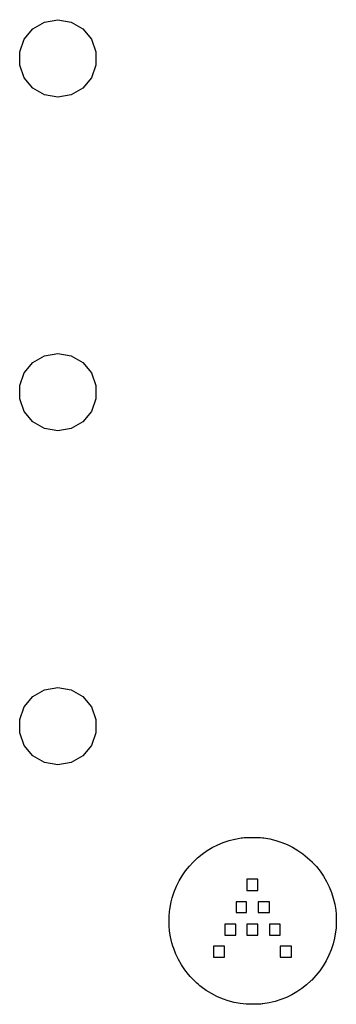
# Model space of a CAD drawing. Extents: x 57 to 265, y -121 to -64.
# Tile 7 of 7: x 247 to 265, y -121 to -64. Entities that reach past the tile are written whole.
import ezdxf

# ---------------------------------------------------------------- set-up
doc = ezdxf.new("R2010")
doc.units = 0
doc.header["$MEASUREMENT"] = 0
doc.layers.add('BLACK', color=7, linetype='CONTINUOUS')

msp = doc.modelspace()

# ---------------------------------------------------------------- linework, layer by layer
at = {"layer": 'Black'}
for p, q in [((247.818, -64.9833), (248.482, -64.5998)), ((248.482, -64.5998), (249.237, -64.4666)), ((249.237, -64.4666), (249.993, -64.5998)), ((249.993, -64.5998), (250.657, -64.9833)), ((247.325, -65.5708), (247.818, -64.9833)), ((250.657, -64.9833), (251.15, -65.5708)), ((247.063, -66.2915), (247.325, -65.5708)), ((251.15, -65.5708), (251.412, -66.2915)), ((247.063, -67.0585), (247.063, -66.2915)), ((251.412, -66.2915), (251.412, -67.0585)), ((247.325, -67.7792), (247.063, -67.0585)), ((251.412, -67.0585), (251.15, -67.7792)), ((247.818, -68.3667), (247.325, -67.7792)), ((251.15, -67.7792), (250.657, -68.3667)), ((248.482, -68.7502), (247.818, -68.3667)), ((250.657, -68.3667), (249.993, -68.7502)), ((249.237, -68.8834), (248.482, -68.7502)), ((249.993, -68.7502), (249.237, -68.8834)), ((247.818, -84.0333), (248.482, -83.6498)), ((248.482, -83.6498), (249.237, -83.5166)), ((249.237, -83.5166), (249.993, -83.6498)), ((249.993, -83.6498), (250.657, -84.0333)), ((247.325, -84.6208), (247.818, -84.0333)), ((250.657, -84.0333), (251.15, -84.6208)), ((247.063, -85.3415), (247.325, -84.6208)), ((251.15, -84.6208), (251.412, -85.3415)), ((247.063, -86.1085), (247.063, -85.3415)), ((251.412, -85.3415), (251.412, -86.1085)), ((247.325, -86.8292), (247.063, -86.1085)), ((251.412, -86.1085), (251.15, -86.8292)), ((247.818, -87.4167), (247.325, -86.8292)), ((251.15, -86.8292), (250.657, -87.4167)), ((248.482, -87.8002), (247.818, -87.4167)), ((250.657, -87.4167), (249.993, -87.8002)), ((249.237, -87.9334), (248.482, -87.8002)), ((249.993, -87.8002), (249.237, -87.9334)), ((247.818, -103.083), (248.482, -102.7)), ((248.482, -102.7), (249.237, -102.567)), ((249.237, -102.567), (249.993, -102.7)), ((249.993, -102.7), (250.657, -103.083)), ((247.325, -103.671), (247.818, -103.083)), ((250.657, -103.083), (251.15, -103.671)), ((247.063, -104.392), (247.325, -103.671)), ((251.15, -103.671), (251.412, -104.392)), ((247.063, -105.158), (247.063, -104.392)), ((251.412, -104.392), (251.412, -105.158)), ((247.325, -105.879), (247.063, -105.158)), ((251.412, -105.158), (251.15, -105.879)), ((247.818, -106.467), (247.325, -105.879)), ((251.15, -105.879), (250.657, -106.467)), ((248.482, -106.85), (247.818, -106.467)), ((250.657, -106.467), (249.993, -106.85)), ((249.237, -106.983), (248.482, -106.85)), ((249.993, -106.85), (249.237, -106.983)), ((258.999, -111.311), (259.339, -111.224)), ((259.339, -111.224), (259.34, -111.224)), ((259.34, -111.224), (259.693, -111.16)), ((259.34, -111.224), (259.34, -111.224)), ((259.693, -111.16), (259.765, -111.15)), ((259.693, -111.16), (259.693, -111.16)), ((259.693, -111.16), (259.693, -111.16)), ((259.765, -111.15), (259.859, -111.14)), ((259.765, -111.15), (259.765, -111.15)), ((259.765, -111.15), (259.765, -111.15)), ((259.859, -111.14), (259.974, -111.132)), ((259.859, -111.14), (259.859, -111.14)), ((259.859, -111.14), (259.859, -111.14)), ((259.974, -111.132), (260.103, -111.127)), ((259.974, -111.132), (259.974, -111.132)), ((259.974, -111.132), (259.974, -111.132)), ((260.103, -111.127), (260.242, -111.125)), ((260.103, -111.127), (260.103, -111.127)), ((260.103, -111.127), (260.103, -111.127)), ((260.242, -111.125), (260.242, -111.125)), ((260.242, -111.125), (260.242, -111.125)), ((260.242, -111.125), (260.386, -111.125)), ((260.386, -111.125), (260.386, -111.125)), ((260.386, -111.125), (260.53, -111.127)), ((260.386, -111.125), (260.386, -111.125)), ((260.53, -111.127), (260.53, -111.127)), ((260.53, -111.127), (260.53, -111.127)), ((260.53, -111.127), (260.668, -111.131)), ((260.668, -111.131), (260.668, -111.131)), ((260.668, -111.131), (260.668, -111.131)), ((260.668, -111.131), (260.796, -111.138)), ((260.796, -111.138), (260.796, -111.138)), ((260.796, -111.138), (260.796, -111.138)), ((260.796, -111.138), (260.908, -111.147)), ((260.908, -111.147), (260.908, -111.147)), ((260.908, -111.147), (260.908, -111.147)), ((260.908, -111.147), (260.979, -111.156)), ((260.979, -111.156), (260.979, -111.156)), ((260.979, -111.156), (260.98, -111.156)), ((260.98, -111.156), (261.33, -111.217)), ((261.33, -111.217), (261.33, -111.217)), ((261.33, -111.217), (261.33, -111.217)), ((261.33, -111.217), (261.671, -111.302)), ((257.754, -111.882), (258.047, -111.706)), ((258.047, -111.706), (258.352, -111.552)), ((258.047, -111.706), (258.047, -111.706)), ((258.047, -111.706), (258.047, -111.706)), ((258.352, -111.552), (258.669, -111.42)), ((258.352, -111.552), (258.352, -111.552)), ((258.352, -111.552), (258.352, -111.552)), ((258.669, -111.42), (258.998, -111.311)), ((258.669, -111.42), (258.669, -111.42)), ((258.669, -111.42), (258.669, -111.42)), ((258.998, -111.311), (258.998, -111.311)), ((258.998, -111.311), (258.999, -111.311)), ((261.671, -111.302), (261.671, -111.302)), ((261.671, -111.302), (261.671, -111.302)), ((261.671, -111.302), (262.001, -111.41)), ((262.001, -111.41), (262.001, -111.41)), ((262.001, -111.41), (262.001, -111.41)), ((262.001, -111.41), (262.32, -111.54)), ((262.32, -111.54), (262.32, -111.54)), ((262.32, -111.54), (262.32, -111.54)), ((262.32, -111.54), (262.627, -111.693)), ((262.627, -111.693), (262.627, -111.693)), ((262.627, -111.693), (262.627, -111.693)), ((262.627, -111.693), (262.922, -111.868)), ((256.947, -112.545), (257.204, -112.302)), ((257.204, -112.302), (257.473, -112.081)), ((257.204, -112.302), (257.204, -112.302)), ((257.204, -112.302), (257.204, -112.302)), ((257.473, -112.081), (257.754, -111.882)), ((257.473, -112.081), (257.473, -112.081)), ((257.473, -112.081), (257.473, -112.081)), ((257.754, -111.882), (257.754, -111.882)), ((257.754, -111.882), (257.754, -111.882)), ((262.922, -111.868), (262.922, -111.868)), ((262.922, -111.868), (262.923, -111.868)), ((262.923, -111.868), (263.205, -112.065)), ((263.205, -112.065), (263.205, -112.065)), ((263.205, -112.065), (263.206, -112.065)), ((263.206, -112.065), (263.475, -112.284)), ((263.475, -112.284), (263.475, -112.284)), ((263.475, -112.284), (263.475, -112.284)), ((263.475, -112.284), (263.732, -112.524)), ((256.525, -113.034), (256.742, -112.766)), ((256.742, -112.766), (256.946, -112.546)), ((256.742, -112.766), (256.742, -112.766)), ((256.742, -112.766), (256.742, -112.766)), ((256.946, -112.546), (256.947, -112.546)), ((256.947, -112.546), (256.947, -112.545)), ((263.732, -112.524), (263.732, -112.524)), ((263.732, -112.524), (263.732, -112.524)), ((263.732, -112.524), (263.741, -112.533)), ((263.741, -112.533), (263.741, -112.533)), ((263.741, -112.533), (263.741, -112.533)), ((263.741, -112.533), (263.979, -112.792)), ((263.979, -112.792), (263.979, -112.792)), ((263.979, -112.792), (263.979, -112.792)), ((263.979, -112.792), (264.196, -113.063)), ((256.215, -113.51), (256.329, -113.317)), ((256.329, -113.316), (256.525, -113.035)), ((256.329, -113.317), (256.329, -113.316)), ((256.329, -113.317), (256.329, -113.317)), ((256.525, -113.035), (256.525, -113.034)), ((256.525, -113.034), (256.525, -113.034)), ((264.196, -113.063), (264.196, -113.063)), ((264.196, -113.063), (264.196, -113.063)), ((264.196, -113.063), (264.39, -113.347)), ((264.39, -113.347), (264.391, -113.347)), ((264.391, -113.347), (264.391, -113.347)), ((264.391, -113.347), (264.563, -113.642)), ((255.872, -114.238), (256.002, -113.919)), ((256.002, -113.919), (256.155, -113.612)), ((256.002, -113.919), (256.002, -113.919)), ((256.002, -113.919), (256.002, -113.919)), ((256.155, -113.612), (256.215, -113.51)), ((256.155, -113.612), (256.155, -113.612)), ((256.155, -113.612), (256.155, -113.612)), ((256.215, -113.51), (256.215, -113.51)), ((260.012, -113.518), (260.012, -114.155)), ((260.65, -113.518), (260.012, -113.518)), ((260.65, -114.155), (260.65, -113.518)), ((264.563, -113.642), (264.563, -113.643)), ((264.563, -113.643), (264.563, -113.643)), ((264.563, -113.643), (264.712, -113.95)), ((264.712, -113.95), (264.712, -113.95)), ((264.712, -113.95), (264.713, -113.95)), ((264.713, -113.95), (264.839, -114.268)), ((255.705, -114.807), (255.765, -114.568)), ((255.765, -114.568), (255.872, -114.238)), ((255.765, -114.568), (255.765, -114.568)), ((255.765, -114.568), (255.765, -114.568)), ((255.872, -114.238), (255.872, -114.238)), ((255.872, -114.238), (255.872, -114.238)), ((260.012, -114.155), (260.65, -114.155)), ((264.839, -114.268), (264.839, -114.268)), ((264.839, -114.268), (264.84, -114.268)), ((264.84, -114.268), (264.943, -114.596)), ((264.943, -114.596), (264.943, -114.597)), ((264.943, -114.597), (264.944, -114.597)), ((264.944, -114.597), (265.024, -114.935)), ((255.618, -115.258), (255.68, -114.908)), ((255.68, -114.908), (255.705, -114.807)), ((255.68, -114.908), (255.68, -114.908)), ((255.68, -114.908), (255.68, -114.908)), ((255.705, -114.807), (255.705, -114.807)), ((259.402, -114.813), (259.402, -115.413)), ((260.002, -114.813), (259.402, -114.813)), ((260.002, -115.413), (260.002, -114.813)), ((260.66, -114.813), (260.66, -115.413)), ((261.298, -114.813), (260.66, -114.813)), ((261.298, -115.413), (261.298, -114.813)), ((265.024, -114.935), (265.024, -114.936)), ((265.024, -114.936), (265.024, -114.936)), ((265.024, -114.936), (265.082, -115.284)), ((255.587, -115.851), (255.589, -115.707)), ((255.589, -115.707), (255.594, -115.569)), ((255.589, -115.707), (255.589, -115.707)), ((255.589, -115.707), (255.589, -115.707)), ((255.594, -115.569), (255.601, -115.441)), ((255.594, -115.569), (255.594, -115.569)), ((255.594, -115.569), (255.594, -115.569)), ((255.601, -115.441), (255.61, -115.329)), ((255.601, -115.441), (255.601, -115.441)), ((255.601, -115.441), (255.601, -115.441)), ((255.61, -115.329), (255.618, -115.258)), ((255.61, -115.329), (255.61, -115.329)), ((255.61, -115.329), (255.61, -115.329)), ((255.618, -115.258), (255.618, -115.258)), ((255.618, -115.258), (255.618, -115.258)), ((259.402, -115.413), (260.002, -115.413)), ((260.66, -115.413), (261.298, -115.413)), ((265.082, -115.284), (265.082, -115.284)), ((265.082, -115.284), (265.082, -115.284)), ((265.082, -115.284), (265.106, -115.505)), ((265.106, -115.505), (265.106, -115.506)), ((265.106, -115.506), (265.106, -115.506)), ((265.106, -115.506), (265.112, -115.61)), ((265.112, -115.61), (265.112, -115.61)), ((265.112, -115.61), (265.112, -115.611)), ((265.112, -115.611), (265.116, -115.734)), ((265.116, -115.734), (265.116, -115.734)), ((265.116, -115.734), (265.116, -115.734)), ((265.116, -115.734), (265.116, -115.87)), ((255.587, -115.995), (255.587, -115.851)), ((255.587, -115.851), (255.587, -115.851)), ((255.587, -115.851), (255.587, -115.851)), ((255.589, -116.065), (255.587, -115.995)), ((255.587, -115.995), (255.587, -115.995)), ((255.587, -115.995), (255.587, -115.995)), ((255.59, -116.134), (255.589, -116.065)), ((255.595, -116.263), (255.59, -116.134)), ((255.59, -116.134), (255.59, -116.134)), ((255.59, -116.134), (255.59, -116.134)), ((255.595, -116.264), (255.595, -116.263)), ((255.602, -116.378), (255.595, -116.264)), ((255.595, -116.264), (255.595, -116.264)), ((258.755, -116.07), (258.755, -116.708)), ((259.392, -116.07), (258.755, -116.07)), ((259.392, -116.708), (259.392, -116.07)), ((260.012, -116.07), (260.012, -116.708)), ((260.65, -116.07), (260.012, -116.07)), ((260.65, -116.708), (260.65, -116.07)), ((261.308, -116.07), (261.308, -116.708)), ((261.907, -116.07), (261.308, -116.07)), ((261.907, -116.708), (261.907, -116.07)), ((265.102, -116.292), (265.092, -116.416)), ((265.109, -116.156), (265.102, -116.292)), ((265.102, -116.292), (265.102, -116.292)), ((265.102, -116.292), (265.102, -116.292)), ((265.114, -116.013), (265.109, -116.156)), ((265.109, -116.156), (265.109, -116.156)), ((265.109, -116.156), (265.109, -116.156)), ((265.116, -115.87), (265.114, -116.013)), ((265.114, -116.013), (265.114, -116.013)), ((265.114, -116.013), (265.114, -116.013)), ((265.116, -115.87), (265.116, -115.87)), ((265.116, -115.87), (265.116, -115.87)), ((255.612, -116.472), (255.602, -116.378)), ((255.602, -116.378), (255.602, -116.378)), ((255.602, -116.378), (255.602, -116.378)), ((255.612, -116.473), (255.612, -116.472)), ((255.612, -116.472), (255.612, -116.472)), ((255.665, -116.793), (255.612, -116.473)), ((255.745, -117.136), (255.665, -116.793)), ((255.665, -116.793), (255.665, -116.793)), ((255.665, -116.793), (255.665, -116.793)), ((258.755, -116.708), (259.392, -116.708)), ((260.012, -116.708), (260.65, -116.708)), ((261.308, -116.708), (261.907, -116.708)), ((265.08, -116.523), (265.02, -116.871)), ((265.092, -116.416), (265.08, -116.522)), ((265.08, -116.522), (265.08, -116.522)), ((265.08, -116.522), (265.08, -116.522)), ((265.08, -116.522), (265.08, -116.523)), ((265.08, -116.523), (265.08, -116.523)), ((265.08, -116.523), (265.08, -116.523)), ((265.092, -116.416), (265.092, -116.416)), ((265.092, -116.416), (265.092, -116.416)), ((255.745, -117.137), (255.745, -117.136)), ((255.802, -117.324), (255.745, -117.137)), ((255.745, -117.137), (255.745, -117.137)), ((255.847, -117.468), (255.802, -117.324)), ((258.107, -117.328), (258.107, -117.965)), ((258.745, -117.328), (258.107, -117.328)), ((258.745, -117.965), (258.745, -117.328)), ((261.917, -117.328), (261.917, -117.965)), ((262.555, -117.328), (261.917, -117.328)), ((262.555, -117.965), (262.555, -117.328)), ((264.936, -117.209), (264.829, -117.537)), ((265.02, -116.871), (264.936, -117.209)), ((264.936, -117.209), (264.936, -117.209)), ((264.936, -117.209), (264.936, -117.209)), ((265.02, -116.871), (265.02, -116.871)), ((265.02, -116.871), (265.02, -116.871)), ((255.971, -117.787), (255.847, -117.468)), ((255.847, -117.468), (255.847, -117.468)), ((255.847, -117.468), (255.847, -117.468)), ((256.118, -118.095), (255.971, -117.787)), ((255.971, -117.787), (255.971, -117.787)), ((255.971, -117.787), (255.971, -117.787)), ((258.107, -117.965), (258.745, -117.965)), ((261.917, -117.965), (262.555, -117.965)), ((264.699, -117.856), (264.546, -118.162)), ((264.829, -117.538), (264.699, -117.855)), ((264.699, -117.855), (264.699, -117.855)), ((264.699, -117.855), (264.699, -117.856)), ((264.829, -117.537), (264.829, -117.537)), ((264.829, -117.537), (264.829, -117.538)), ((256.118, -118.096), (256.118, -118.095)), ((256.118, -118.095), (256.118, -118.095)), ((256.288, -118.393), (256.118, -118.096)), ((256.481, -118.68), (256.288, -118.393)), ((256.288, -118.393), (256.288, -118.393)), ((256.288, -118.393), (256.288, -118.393)), ((264.37, -118.458), (264.173, -118.741)), ((264.371, -118.457), (264.37, -118.458)), ((264.546, -118.162), (264.371, -118.457)), ((264.371, -118.457), (264.371, -118.457)), ((264.546, -118.162), (264.546, -118.162)), ((264.546, -118.162), (264.546, -118.162)), ((256.696, -118.956), (256.481, -118.68)), ((256.481, -118.68), (256.481, -118.68)), ((256.481, -118.68), (256.481, -118.68)), ((256.697, -118.956), (256.696, -118.956)), ((256.696, -118.956), (256.696, -118.956)), ((256.713, -118.975), (256.697, -118.956)), ((256.713, -118.976), (256.713, -118.975)), ((256.713, -118.975), (256.713, -118.975)), ((256.789, -119.061), (256.713, -118.976)), ((256.789, -119.062), (256.789, -119.061)), ((256.789, -119.061), (256.789, -119.061)), ((256.878, -119.156), (256.789, -119.062)), ((263.953, -119.011), (263.712, -119.269)), ((263.954, -119.011), (263.953, -119.011)), ((263.953, -119.011), (263.953, -119.011)), ((264.173, -118.741), (263.954, -119.011)), ((264.173, -118.741), (264.173, -118.741)), ((264.173, -118.741), (264.173, -118.741)), ((256.975, -119.255), (256.878, -119.156)), ((256.878, -119.156), (256.878, -119.156)), ((256.878, -119.156), (256.878, -119.156)), ((257.074, -119.353), (256.975, -119.255)), ((256.975, -119.255), (256.975, -119.255)), ((256.975, -119.255), (256.975, -119.255)), ((257.172, -119.445), (257.074, -119.353)), ((257.074, -119.353), (257.074, -119.353)), ((257.074, -119.353), (257.074, -119.353)), ((257.264, -119.527), (257.172, -119.445)), ((257.172, -119.445), (257.172, -119.445)), ((257.172, -119.445), (257.172, -119.445)), ((257.344, -119.594), (257.264, -119.527)), ((257.264, -119.527), (257.264, -119.527)), ((257.264, -119.527), (257.264, -119.527)), ((257.413, -119.649), (257.344, -119.594)), ((257.344, -119.594), (257.344, -119.594)), ((257.344, -119.594), (257.344, -119.594)), ((257.7, -119.855), (257.413, -119.649)), ((257.413, -119.649), (257.413, -119.649)), ((257.413, -119.649), (257.413, -119.649)), ((263.42, -119.538), (263.15, -119.751)), ((263.679, -119.301), (263.42, -119.538)), ((263.42, -119.538), (263.42, -119.538)), ((263.42, -119.538), (263.42, -119.538)), ((263.712, -119.269), (263.679, -119.301)), ((263.679, -119.301), (263.679, -119.301)), ((263.679, -119.301), (263.679, -119.301)), ((263.712, -119.269), (263.712, -119.269)), ((263.712, -119.269), (263.712, -119.269)), ((257.701, -119.855), (257.7, -119.855)), ((257.7, -119.855), (257.7, -119.855)), ((257.998, -120.039), (257.701, -119.855)), ((257.999, -120.039), (257.998, -120.039)), ((258.307, -120.199), (257.999, -120.039)), ((257.999, -120.039), (257.999, -120.039)), ((258.625, -120.336), (258.307, -120.199)), ((258.307, -120.199), (258.307, -120.199)), ((258.307, -120.199), (258.307, -120.199)), ((262.575, -120.112), (262.27, -120.258)), ((262.576, -120.111), (262.575, -120.112)), ((262.575, -120.112), (262.575, -120.112)), ((262.868, -119.943), (262.576, -120.111)), ((262.869, -119.943), (262.868, -119.943)), ((263.15, -119.752), (262.869, -119.943)), ((262.869, -119.943), (262.869, -119.943)), ((263.15, -119.751), (263.15, -119.751)), ((263.15, -119.751), (263.15, -119.752)), ((258.625, -120.337), (258.625, -120.336)), ((258.951, -120.45), (258.625, -120.337)), ((258.625, -120.337), (258.625, -120.337)), ((259.285, -120.54), (258.951, -120.45)), ((258.951, -120.45), (258.951, -120.45)), ((258.951, -120.45), (258.951, -120.45)), ((259.286, -120.54), (259.285, -120.54)), ((259.627, -120.606), (259.286, -120.54)), ((259.286, -120.54), (259.286, -120.54)), ((259.975, -120.647), (259.627, -120.606)), ((259.627, -120.606), (259.627, -120.606)), ((259.627, -120.606), (259.627, -120.606)), ((259.986, -120.648), (259.975, -120.647)), ((259.975, -120.647), (259.975, -120.647)), ((259.975, -120.647), (259.975, -120.647)), ((259.987, -120.648), (259.986, -120.648)), ((259.986, -120.648), (259.986, -120.648)), ((260.043, -120.65), (259.987, -120.648)), ((260.118, -120.651), (260.043, -120.65)), ((260.043, -120.65), (260.043, -120.65)), ((260.043, -120.65), (260.043, -120.65)), ((260.209, -120.651), (260.118, -120.651)), ((260.118, -120.651), (260.118, -120.651)), ((260.118, -120.651), (260.118, -120.651)), ((260.309, -120.65), (260.209, -120.651)), ((260.209, -120.651), (260.209, -120.651)), ((260.209, -120.651), (260.209, -120.651)), ((260.416, -120.648), (260.309, -120.65)), ((260.309, -120.65), (260.309, -120.65)), ((260.309, -120.65), (260.309, -120.65)), ((260.524, -120.645), (260.416, -120.648)), ((260.416, -120.648), (260.416, -120.648)), ((260.416, -120.648), (260.416, -120.648)), ((260.629, -120.642), (260.524, -120.645)), ((260.524, -120.645), (260.524, -120.645)), ((260.524, -120.645), (260.524, -120.645)), ((260.726, -120.639), (260.629, -120.642)), ((260.629, -120.642), (260.629, -120.642)), ((260.629, -120.642), (260.629, -120.642)), ((260.811, -120.634), (260.726, -120.639)), ((260.726, -120.639), (260.726, -120.639)), ((260.726, -120.639), (260.726, -120.639)), ((260.88, -120.63), (260.811, -120.634)), ((260.811, -120.634), (260.811, -120.634)), ((260.811, -120.634), (260.811, -120.634)), ((260.928, -120.625), (260.88, -120.63)), ((260.88, -120.63), (260.88, -120.63)), ((260.88, -120.63), (260.88, -120.63)), ((260.929, -120.625), (260.928, -120.625)), ((261.279, -120.566), (260.929, -120.625)), ((260.929, -120.625), (260.929, -120.625)), ((261.622, -120.486), (261.279, -120.566)), ((261.279, -120.566), (261.279, -120.566)), ((261.279, -120.566), (261.279, -120.566)), ((261.952, -120.383), (261.622, -120.485)), ((261.622, -120.485), (261.622, -120.485)), ((261.622, -120.485), (261.622, -120.486)), ((261.953, -120.383), (261.952, -120.383)), ((261.952, -120.383), (261.952, -120.383)), ((262.27, -120.258), (261.953, -120.383)), ((262.27, -120.258), (262.27, -120.258)), ((262.27, -120.258), (262.27, -120.258))]:
    msp.add_line(p, q, dxfattribs=at)

doc.saveas('drawing.dxf')
